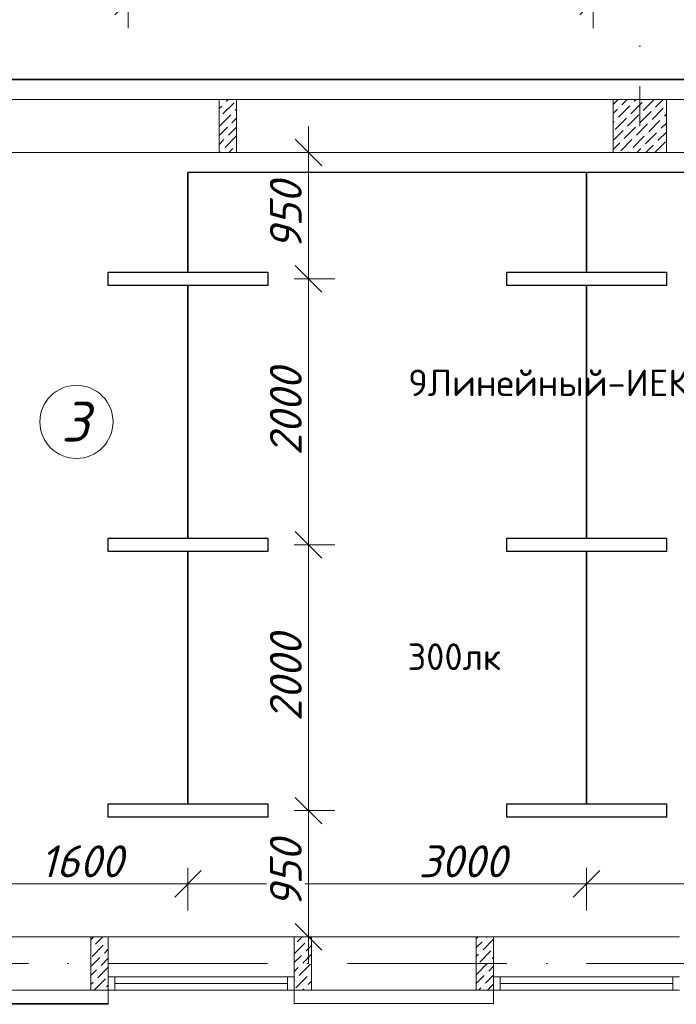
# Model space of a CAD drawing. Header units: millimetres. Extents: x 1114507 to 93926427, y 174473 to 817039.
# Tile 190 of 256: x 1567638 to 1572579, y 766518 to 773925. Entities that reach past the tile are written whole.
import ezdxf

# ---------------------------------------------------------------- set-up
doc = ezdxf.new("R2010")
doc.units = ezdxf.units.MM
doc.linetypes.add('ACAD_ISO10W100', pattern=[18, 12, -3, 0, -3])
doc.layers.add('expl', color=234, linetype='Continuous', lineweight=13)
doc.layers.add('размеры', color=12, linetype='Continuous', lineweight=15)
doc.styles.add('ISOCPEUR 1', font='isocpeur.TTF')
doc.styles.get("Standard").update_dxf_attribs({"font": 'isocpeui.ttf'})
doc.styles.add('Суннат', font='ariali.ttf', dxfattribs={"height": 250})
doc.dimstyles.new('Санжар', dxfattribs={"dimtxt": 240, "dimasz": 200, "dimexe": 200, "dimexo": 200, "dimgap": 50, "dimtad": 1, "dimdec": 0, "dimtxsty": 'Standard', "dimblk": 'OBLIQUE', "dimcen": 2.5, "dimdle": 200, "dimclrd": 152, "dimclre": 152, "dimclrt": 152, "dimadec": 0, "dimazin": 0, "dimtfac": 1, "dimtdec": 0, "dimtmove": 0, "dimatfit": 3, "dimldrblk": 'OBLIQUE', "dimfxl": 0, "dimlwd": 0, "dimlwe": 0, "dimarcsym": 0})

# ---------------------------------------------------------------- blocks, each defined once
blk = doc.blocks.new('blokqav2mak')
at = {"color": 1, "linetype": 'ACAD_ISO10W100', "lineweight": 0, "ltscale": 100}
for p, q in [((1568282, 782425.1), (1568282, 773125.1)), ((1572682, 766825.1), (1545682, 766825.1))]:
    blk.add_line(p, q, dxfattribs=at)
at = {"lineweight": 0, "ltscale": 100}
for p, q in [((1570632, 773325.1), (1563282, 773325.1)), ((1570632, 772925.1), (1563282, 772925.1)), ((1561712, 767025.1), (1564282, 767025.1)), ((1564282, 767025.1), (1564282, 766625.1)), ((1565682, 767025.1), (1564282, 767025.1)), ((1565682, 767025.1), (1567182, 767025.1)), ((1565682, 767025.1), (1565682, 766625.1)), ((1567182, 767025.1), (1567182, 766625.1)), ((1568582, 767025.1), (1567182, 767025.1)), ((1561712, 766625.1), (1564152, 766625.1)), ((1565682, 766625.1), (1567182, 766625.1))]:
    blk.add_line(p, q, dxfattribs=at)
at = {"linetype": 'Continuous', "lineweight": 0, "ltscale": 100}
for p, q in [((1565117, 773323.6, 0), (1565118.5, 773325.1, 0)), ((1565144.8, 773216.7, 0), (1565229, 773300.9, 0)), ((1565153.2, 773292.5, 0), (1565153.2, 773292.5, 0)), ((1565170.1, 773309.3, 0), (1565185.9, 773325.1, 0)), ((1565245.9, 773317.7, 0), (1565245.9, 773317.7, 0)), ((1568082, 773286.4), (1568120.7, 773325.1)), ((1568147.7, 773284.8), (1568188.1, 773325.1)), ((1568215.1, 773217.4), (1568299.3, 773301.6)), ((1568223.5, 773293.2), (1568223.5, 773293.2)), ((1568240.3, 773310), (1568255.4, 773325.1)), ((1568307.7, 773242.7), (1568390.1, 773325.1)), ((1568316.1, 773318.4), (1568316.1, 773318.4)), ((1568400.3, 773267.9), (1568457.5, 773325.1)), ((1565117, 773256.3, 0), (1565136.4, 773275.6, 0)), ((1565220.6, 773225.1, 0), (1565220.6, 773225.1, 0)), ((1565237.4, 773242, 0), (1565247, 773251.6, 0)), ((1568082, 773219.1), (1568114.1, 773251.1)), ((1568122.5, 773192.2), (1568206.7, 773276.3)), ((1568130.9, 773267.9), (1568130.9, 773267.9)), ((1568282.4, 773150.1), (1568366.6, 773234.2)), ((1568290.9, 773225.8), (1568290.9, 773225.8)), ((1568375.1, 773175.3), (1568459.2, 773259.5)), ((1568383.5, 773251.1), (1568383.5, 773251.1)), ((1568476.1, 773276.3), (1568476.1, 773276.3)), ((1565119.6, 773124.1, 0), (1565203.8, 773208.3, 0)), ((1565128, 773199.9, 0), (1565128, 773199.9, 0)), ((1565212.2, 773149.4, 0), (1565247, 773184.2, 0)), ((1568082, 773151.7), (1568088.8, 773158.5)), ((1568097.2, 773099.5), (1568181.4, 773183.7)), ((1568105.6, 773175.3), (1568105.6, 773175.3)), ((1568189.8, 773124.8), (1568274, 773209)), ((1568198.3, 773200.6), (1568198.3, 773200.6)), ((1568349.8, 773082.7), (1568434, 773166.9)), ((1568358.2, 773158.5), (1568358.2, 773158.5)), ((1568442.4, 773108), (1568482, 773147.6)), ((1568450.8, 773183.7), (1568450.8, 773183.7)), ((1568467.7, 773200.6), (1568482, 773214.9)), ((1565117, 773054.2, 0), (1565178.5, 773115.7, 0)), ((1565186.9, 773056.8, 0), (1565247, 773116.9, 0)), ((1565195.3, 773132.5, 0), (1565195.3, 773132.5, 0)), ((1568082, 773017), (1568156.2, 773091.1)), ((1568164.6, 773032.2), (1568248.8, 773116.4)), ((1568173, 773108), (1568173, 773108)), ((1568257.2, 773057.4), (1568341.4, 773141.6)), ((1568265.6, 773133.2), (1568265.6, 773133.2)), ((1568324.5, 772990.1), (1568408.7, 773074.3)), ((1568417.1, 773015.4), (1568482, 773080.2)), ((1568425.6, 773091.1), (1568425.6, 773091.1)), ((1565117, 772986.9, 0), (1565153.2, 773023.1, 0)), ((1565161.7, 772964.1, 0), (1565245.9, 773048.3, 0)), ((1565170.1, 773039.9, 0), (1565170.1, 773039.9, 0)), ((1568082, 772949.6), (1568130.9, 772998.5)), ((1568139.3, 772939.6), (1568223.5, 773023.8)), ((1568147.7, 773015.4), (1568147.7, 773015.4)), ((1568231.9, 772964.8), (1568316.1, 773049)), ((1568240.3, 773040.6), (1568240.3, 773040.6)), ((1568333, 773065.9), (1568333, 773065.9)), ((1568394.3, 772925.1), (1568476.1, 773006.9)), ((1568400.3, 772998.5), (1568400.3, 772998.5)), ((1565122.6, 772925.1, 0), (1565128, 772930.5, 0)), ((1565144.8, 772947.3, 0), (1565144.8, 772947.3, 0)), ((1565190, 772925.1, 0), (1565220.6, 772955.7, 0)), ((1565237.4, 772972.6, 0), (1565237.4, 772972.6, 0)), ((1568192.2, 772925.1), (1568198.3, 772931.2)), ((1568215.1, 772948), (1568215.1, 772948)), ((1568259.5, 772925.1), (1568290.9, 772956.4)), ((1568307.7, 772973.3), (1568307.7, 772973.3)), ((1568326.9, 772925.1), (1568383.5, 772981.7)), ((1568467.7, 772931.2), (1568467.7, 772931.2)), ((1564152, 767004.2, 0), (1564172.9, 767025.1, 0)), ((1564185.8, 766970.6, 0), (1564240.2, 767025.1, 0)), ((1564278.4, 766995.9, 0), (1564282, 766999.5, 0)), ((1565703.2, 766987.5, 0), (1565740.8, 767025.1, 0)), ((1565779, 766995.9, 0), (1565779, 766995.9, 0)), ((1565795.8, 767012.7, 0), (1565808.2, 767025.1, 0)), ((1567052, 767012, 0), (1567065.2, 767025.1, 0)), ((1567103.3, 766928.6, 0), (1567182, 767007.3, 0)), ((1567111.7, 767004.3, 0), (1567111.7, 767004.3, 0)), ((1567128.6, 767021.2, 0), (1567132.5, 767025.1, 0)), ((1564152, 766936.9, 0), (1564152.1, 766937, 0)), ((1564160.5, 766878, 0), (1564244.7, 766962.2, 0)), ((1564169, 766953.8, 0), (1564169, 766953.8, 0)), ((1564253.1, 766903.3, 0), (1564282, 766932.2, 0)), ((1564261.6, 766979.1, 0), (1564261.6, 766979.1, 0)), ((1565682, 766898.9, 0), (1565762.2, 766979.1, 0)), ((1565686.4, 766970.6, 0), (1565686.4, 766970.6, 0)), ((1565770.6, 766920.1, 0), (1565812, 766961.6, 0)), ((1567052, 766944.6, 0), (1567094.9, 766987.5, 0)), ((1567179.1, 766937, 0), (1567179.1, 766937, 0)), ((1564152, 766802.2, 0), (1564219.5, 766869.6, 0)), ((1564227.9, 766810.7, 0), (1564282, 766864.8, 0)), ((1564236.3, 766886.5, 0), (1564236.3, 766886.5, 0)), ((1565682, 766831.6, 0), (1565736.9, 766886.5, 0)), ((1565745.3, 766827.5, 0), (1565812, 766894.2, 0)), ((1565753.7, 766903.3, 0), (1565753.7, 766903.3, 0)), ((1567052, 766877.3, 0), (1567069.6, 766894.9, 0)), ((1567078.1, 766835.9, 0), (1567162.2, 766920.1, 0)), ((1567086.5, 766911.7, 0), (1567086.5, 766911.7, 0)), ((1567170.7, 766861.2, 0), (1567182, 766872.6, 0)), ((1564152, 766734.8, 0), (1564194.2, 766777, 0)), ((1564202.6, 766718.1, 0), (1564282, 766797.5, 0)), ((1564211, 766793.8, 0), (1564211, 766793.8, 0)), ((1565682, 766764.2, 0), (1565711.6, 766793.8, 0)), ((1565720.1, 766734.9, 0), (1565804.2, 766819.1, 0)), ((1565728.5, 766810.7, 0), (1565728.5, 766810.7, 0)), ((1567052.8, 766743.3, 0), (1567137, 766827.5, 0)), ((1567061.2, 766819.1, 0), (1567061.2, 766819.1, 0)), ((1567145.4, 766768.6, 0), (1567182, 766805.2, 0)), ((1567153.8, 766844.4, 0), (1567153.8, 766844.4, 0)), ((1564177.4, 766625.5, 0), (1564261.6, 766709.7, 0)), ((1564185.8, 766701.2, 0), (1564185.8, 766701.2, 0)), ((1564278.4, 766726.5, 0), (1564278.4, 766726.5, 0)), ((1565682, 766696.9, 0), (1565686.4, 766701.2, 0)), ((1565694.8, 766642.3, 0), (1565779, 766726.5, 0)), ((1565703.2, 766718.1, 0), (1565703.2, 766718.1, 0)), ((1565795.8, 766743.3, 0), (1565795.8, 766743.3, 0)), ((1567052, 766675.2, 0), (1567111.7, 766734.9, 0)), ((1567120.2, 766676, 0), (1567182, 766737.9, 0)), ((1567128.6, 766751.8, 0), (1567128.6, 766751.8, 0)), ((1564152, 766667.5, 0), (1564169, 766684.4, 0)), ((1564253.1, 766633.9, 0), (1564253.1, 766633.9, 0)), ((1564270, 766650.7, 0), (1564282, 766662.8, 0)), ((1565745, 766625.1, 0), (1565753.7, 766633.9, 0)), ((1565770.6, 766650.7, 0), (1565770.6, 766650.7, 0)), ((1565787.4, 766667.6, 0), (1565812, 766692.2, 0)), ((1567069.3, 766625.1, 0), (1567086.5, 766642.3, 0)), ((1567103.3, 766659.1, 0), (1567103.3, 766659.1, 0)), ((1567136.6, 766625.1, 0), (1567179.1, 766667.6, 0))]:
    blk.add_line(p, q, dxfattribs=at)
at = {"color": 5, "lineweight": 0}
for p, q in [((1564282, 766725.1), (1564332, 766725.1)), ((1564282, 766625.1), (1564282, 766725.1)), ((1565632, 766725.1), (1564332, 766725.1)), ((1564332, 766725.1), (1564332, 766625.1)), ((1565682, 766725.1), (1565632, 766725.1)), ((1565632, 766725.1), (1565632, 766625.1)), ((1565682, 766625.1), (1565682, 766725.1)), ((1567182, 766725.1), (1567232, 766725.1)), ((1567182, 766625.1), (1567182, 766725.1)), ((1568532, 766725.1), (1567232, 766725.1)), ((1567232, 766725.1), (1567232, 766625.1)), ((1568582, 766725.1), (1568532, 766725.1)), ((1568532, 766725.1), (1568532, 766625.1)), ((1564332, 766625.1), (1564282, 766625.1)), ((1565632, 766675.1), (1564332, 766675.1)), ((1565632, 766625.1), (1564332, 766625.1)), ((1565632, 766625.1), (1565682, 766625.1)), ((1567232, 766625.1), (1567182, 766625.1)), ((1568532, 766675.1), (1567232, 766675.1)), ((1568532, 766625.1), (1567232, 766625.1)), ((1568532, 766625.1), (1568582, 766625.1))]:
    blk.add_line(p, q, dxfattribs=at)
at = {"color": 252, "lineweight": 0, "ltscale": 100}
for p, q in [((1564282, 766625.1), (1564282, 766518.1)), ((1565682, 766625.1), (1565682, 766518.1)), ((1567182, 766625.1), (1567182, 766518.1)), ((1561582, 766518.1), (1564282, 766518.1))]:
    blk.add_line(p, q, dxfattribs=at)
at = {"color": 32, "lineweight": 0, "ltscale": 100}
for p, q in [((1561582, 766525.1), (1564282, 766525.1)), ((1567182, 766525.1), (1565682, 766525.1))]:
    blk.add_line(p, q, dxfattribs=at)
at = {"layer": 'размеры', "lineweight": 0, "ltscale": 5}
for p, q in [((1565247, 773325.1), (1565117, 773325.1)), ((1565117, 773325.1), (1565117, 772925.1)), ((1565247, 772925.1), (1565247, 773325.1)), ((1568482, 773325.1), (1568082, 773325.1)), ((1568082, 773325.1), (1568082, 772925.1)), ((1568482, 772925.1), (1568482, 773325.1)), ((1565117, 772925.1), (1565247, 772925.1)), ((1568082, 772925.1), (1568482, 772925.1)), ((1564282, 767025.1), (1564152, 767025.1)), ((1564152, 767025.1), (1564152, 766625.1)), ((1564282, 766625.1), (1564282, 767025.1)), ((1565812, 767025.1), (1565682, 767025.1)), ((1565682, 767025.1), (1565682, 766625.1)), ((1565812, 766625.1), (1565812, 767025.1)), ((1567182, 767025.1), (1567052, 767025.1)), ((1567052, 767025.1), (1567052, 766625.1)), ((1567182, 766625.1), (1567182, 767025.1)), ((1564152, 766625.1), (1564282, 766625.1)), ((1565682, 766625.1), (1565812, 766625.1)), ((1567052, 766625.1), (1567182, 766625.1))]:
    blk.add_line(p, q, dxfattribs=at)
blk = doc.blocks.new('_Oblique')
at = {"color": 0, "linetype": 'ByBlock', "lineweight": -2}
blk.add_line((-0.5, -0.5), (0.5, 0.5), dxfattribs=at)
blk = doc.blocks.new('*D1662')
at = {"color": 152, "linetype": 'Continuous', "lineweight": 0, "ltscale": 100, "transparency": 16777216}
for p, q in [((1571904.2, 767543.7), (1571904.2, 767223.7)), ((1574904.2, 767543.7), (1574904.2, 767223.7)), ((1575104.2, 767423.7), (1571704.2, 767423.7))]:
    blk.add_line(p, q, dxfattribs=at)
at = {"layer": 'Defpoints', "color": 0, "lineweight": 35, "ltscale": 100, "transparency": 16777216}
for p in [(1571904.2, 767925.1), (1574904.2, 767925.1), (1571904.2, 767423.7)]:
    blk.add_point(p, dxfattribs=at)
at = {"color": 152, "lineweight": 0, "ltscale": 100, "transparency": 16777216, "xscale": 200, "yscale": 200, "zscale": 200, "rotation": 180}
blk.add_blockref('_Oblique', (1571904.2, 767423.7), dxfattribs=at)
at = {"color": 152, "lineweight": 0, "ltscale": 100, "transparency": 16777216, "xscale": 200, "yscale": 200, "zscale": 200}
blk.add_blockref('_Oblique', (1574904.2, 767423.7), dxfattribs=at)
at = {"color": 152, "lineweight": 35, "ltscale": 100, "transparency": 16777216, "insert": (1573404.2, 767593.7), "char_height": 240, "attachment_point": 5, "bg_fill": 3, "box_fill_scale": 1.1, "bg_fill_color": 256, "bg_fill_true_color": 13158600, "bg_fill_transparency": 0}
blk.add_mtext('3000', dxfattribs=at)
blk = doc.blocks.new('*D1657')
at = {"color": 152, "linetype": 'Continuous', "lineweight": 0, "ltscale": 100, "transparency": 16777216}
for p, q in [((1568904.2, 767543.7), (1568904.2, 767223.7)), ((1571904.2, 767543.7), (1571904.2, 767223.7)), ((1572104.2, 767423.7), (1568704.2, 767423.7))]:
    blk.add_line(p, q, dxfattribs=at)
at = {"layer": 'Defpoints', "color": 0, "lineweight": 35, "ltscale": 100, "transparency": 16777216}
for p in [(1568904.2, 767925.1), (1571904.2, 767925.1), (1568904.2, 767423.7)]:
    blk.add_point(p, dxfattribs=at)
at = {"color": 152, "lineweight": 0, "ltscale": 100, "transparency": 16777216, "xscale": 200, "yscale": 200, "zscale": 200, "rotation": 180}
blk.add_blockref('_Oblique', (1568904.2, 767423.7), dxfattribs=at)
at = {"color": 152, "lineweight": 0, "ltscale": 100, "transparency": 16777216, "xscale": 200, "yscale": 200, "zscale": 200}
blk.add_blockref('_Oblique', (1571904.2, 767423.7), dxfattribs=at)
at = {"color": 152, "lineweight": 35, "ltscale": 100, "transparency": 16777216, "insert": (1570972.2, 767593.7), "char_height": 240, "attachment_point": 5, "bg_fill": 3, "box_fill_scale": 1.1, "bg_fill_color": 256, "bg_fill_true_color": 13158600, "bg_fill_transparency": 0}
blk.add_mtext('3000', dxfattribs=at)
blk = doc.blocks.new('*D1663')
at = {"color": 152, "linetype": 'Continuous', "lineweight": 0, "ltscale": 100, "transparency": 16777216}
for p, q in [((1569810.6, 767775.1), (1569810.6, 770175.1)), ((1569704.2, 769975.1), (1570010.6, 769975.1)), ((1569704.2, 767975.1), (1570010.6, 767975.1))]:
    blk.add_line(p, q, dxfattribs=at)
at = {"layer": 'Defpoints', "color": 0, "lineweight": 35, "ltscale": 100, "transparency": 16777216}
for p in [(1569504.2, 769975.1), (1569810.6, 769975.1), (1569504.2, 767975.1)]:
    blk.add_point(p, dxfattribs=at)
at = {"color": 152, "lineweight": 0, "ltscale": 100, "transparency": 16777216, "xscale": 200, "yscale": 200, "zscale": 200}
for p, rotation in [((1569810.6, 769975.1), 90), ((1569810.6, 767975.1), 270)]:
    blk.add_blockref('_Oblique', p, dxfattribs=dict(at, rotation=rotation))
at = {"color": 152, "lineweight": 35, "ltscale": 100, "transparency": 16777216, "insert": (1569640.6, 768975.1), "char_height": 240, "attachment_point": 5, "rotation": 90, "bg_fill": 3, "box_fill_scale": 1.1, "bg_fill_color": 256, "bg_fill_true_color": 13158600, "bg_fill_transparency": 0}
blk.add_mtext('2000', dxfattribs=at)
blk = doc.blocks.new('*D1659')
at = {"color": 152, "linetype": 'Continuous', "lineweight": 0, "ltscale": 100, "transparency": 16777216}
for p, q in [((1569810.6, 769775.1), (1569810.6, 772175.1)), ((1569704.2, 771975.1), (1570010.6, 771975.1)), ((1569704.2, 769975.1), (1570010.6, 769975.1))]:
    blk.add_line(p, q, dxfattribs=at)
at = {"layer": 'Defpoints', "color": 0, "lineweight": 35, "ltscale": 100, "transparency": 16777216}
for p in [(1569504.2, 771975.1), (1569810.6, 771975.1), (1569504.2, 769975.1)]:
    blk.add_point(p, dxfattribs=at)
at = {"color": 152, "lineweight": 0, "ltscale": 100, "transparency": 16777216, "xscale": 200, "yscale": 200, "zscale": 200}
for p, rotation in [((1569810.6, 771975.1), 90), ((1569810.6, 769975.1), 270)]:
    blk.add_blockref('_Oblique', p, dxfattribs=dict(at, rotation=rotation))
at = {"color": 152, "lineweight": 35, "ltscale": 100, "transparency": 16777216, "insert": (1569640.6, 770975.1), "char_height": 240, "attachment_point": 5, "rotation": 90, "bg_fill": 3, "box_fill_scale": 1.1, "bg_fill_color": 256, "bg_fill_true_color": 13158600, "bg_fill_transparency": 0}
blk.add_mtext('2000', dxfattribs=at)
blk = doc.blocks.new('*D1660')
at = {"color": 152, "linetype": 'Continuous', "lineweight": 0, "ltscale": 100, "transparency": 16777216}
for p, q in [((1569810.6, 771775.1), (1569810.6, 773125.1)), ((1569704.2, 772925.1), (1570010.6, 772925.1)), ((1569704.2, 771975.1), (1570010.6, 771975.1))]:
    blk.add_line(p, q, dxfattribs=at)
at = {"layer": 'Defpoints', "color": 0, "lineweight": 35, "ltscale": 100, "transparency": 16777216}
for p in [(1569504.2, 772925.1), (1569810.6, 772925.1), (1569504.2, 771975.1)]:
    blk.add_point(p, dxfattribs=at)
at = {"color": 152, "lineweight": 0, "ltscale": 100, "transparency": 16777216, "xscale": 200, "yscale": 200, "zscale": 200}
for p, rotation in [((1569810.6, 772925.1), 90), ((1569810.6, 771975.1), 270)]:
    blk.add_blockref('_Oblique', p, dxfattribs=dict(at, rotation=rotation))
at = {"color": 152, "lineweight": 35, "ltscale": 100, "transparency": 16777216, "insert": (1569640.6, 772450.1), "char_height": 240, "attachment_point": 5, "rotation": 90, "bg_fill": 3, "box_fill_scale": 1.1, "bg_fill_color": 256, "bg_fill_true_color": 13158600, "bg_fill_transparency": 0}
blk.add_mtext('950', dxfattribs=at)
blk = doc.blocks.new('*D1661')
at = {"color": 152, "linetype": 'Continuous', "lineweight": 0, "ltscale": 100, "transparency": 16777216}
for p, q in [((1569810.6, 766825.1), (1569810.6, 768175.1)), ((1569704.2, 767975.1), (1570010.6, 767975.1)), ((1569704.2, 767025.1), (1570010.6, 767025.1))]:
    blk.add_line(p, q, dxfattribs=at)
at = {"layer": 'Defpoints', "color": 0, "lineweight": 35, "ltscale": 100, "transparency": 16777216}
for p in [(1569504.2, 767975.1), (1569810.6, 767975.1), (1569504.2, 767025.1)]:
    blk.add_point(p, dxfattribs=at)
at = {"color": 152, "lineweight": 0, "ltscale": 100, "transparency": 16777216, "xscale": 200, "yscale": 200, "zscale": 200}
for p, rotation in [((1569810.6, 767975.1), 90), ((1569810.6, 767025.1), 270)]:
    blk.add_blockref('_Oblique', p, dxfattribs=dict(at, rotation=rotation))
at = {"color": 152, "lineweight": 35, "ltscale": 100, "transparency": 16777216, "insert": (1569640.6, 767500.1), "char_height": 240, "attachment_point": 5, "rotation": 90, "bg_fill": 3, "box_fill_scale": 1.1, "bg_fill_color": 256, "bg_fill_true_color": 13158600, "bg_fill_transparency": 0}
blk.add_mtext('950', dxfattribs=at)
blk = doc.blocks.new('*D1665')
at = {"color": 152, "linetype": 'Continuous', "lineweight": 0, "ltscale": 100, "transparency": 16777216}
for p, q in [((1567304.2, 767543.7), (1567304.2, 767223.7)), ((1568904.2, 767543.7), (1568904.2, 767223.7)), ((1569104.2, 767423.7), (1567104.2, 767423.7))]:
    blk.add_line(p, q, dxfattribs=at)
at = {"layer": 'Defpoints', "color": 0, "lineweight": 35, "ltscale": 100, "transparency": 16777216}
for p in [(1567304.2, 767925.1), (1568904.2, 767925.1), (1567304.2, 767423.7)]:
    blk.add_point(p, dxfattribs=at)
at = {"color": 152, "lineweight": 0, "ltscale": 100, "transparency": 16777216, "xscale": 200, "yscale": 200, "zscale": 200, "rotation": 180}
blk.add_blockref('_Oblique', (1567304.2, 767423.7), dxfattribs=at)
at = {"color": 152, "lineweight": 0, "ltscale": 100, "transparency": 16777216, "xscale": 200, "yscale": 200, "zscale": 200}
blk.add_blockref('_Oblique', (1568904.2, 767423.7), dxfattribs=at)
at = {"color": 152, "lineweight": 35, "ltscale": 100, "transparency": 16777216, "insert": (1568104.2, 767593.7), "char_height": 240, "attachment_point": 5, "bg_fill": 3, "box_fill_scale": 1.1, "bg_fill_color": 256, "bg_fill_true_color": 13158600, "bg_fill_transparency": 0}
blk.add_mtext('1600', dxfattribs=at)
blk = doc.blocks.new('*D1669')
at = {"color": 152, "linetype": 'Continuous', "lineweight": 0, "ltscale": 100, "transparency": 16777216}
for p, q in [((1564954.2, 774181.5), (1564954.2, 773861.5)), ((1568454.2, 774181.5), (1568454.2, 773861.5)), ((1564754.2, 774061.5), (1568654.2, 774061.5))]:
    blk.add_line(p, q, dxfattribs=at)
at = {"layer": 'Defpoints', "color": 0, "lineweight": 35, "ltscale": 100, "transparency": 16777216}
for p in [(1564954.2, 774425.1), (1568454.2, 774425.1), (1568454.2, 774061.5)]:
    blk.add_point(p, dxfattribs=at)
at = {"color": 152, "lineweight": 0, "ltscale": 100, "transparency": 16777216, "xscale": 200, "yscale": 200, "zscale": 200, "rotation": 180}
blk.add_blockref('_Oblique', (1564954.2, 774061.5), dxfattribs=at)
at = {"color": 152, "lineweight": 0, "ltscale": 100, "transparency": 16777216, "xscale": 200, "yscale": 200, "zscale": 200}
blk.add_blockref('_Oblique', (1568454.2, 774061.5), dxfattribs=at)
at = {"color": 152, "lineweight": 35, "ltscale": 100, "transparency": 16777216, "insert": (1566704.2, 774231.5), "char_height": 240, "attachment_point": 5, "bg_fill": 3, "box_fill_scale": 1.1, "bg_fill_color": 256, "bg_fill_true_color": 13158600, "bg_fill_transparency": 0}
blk.add_mtext('3500', dxfattribs=at)
blk = doc.blocks.new('*D1670')
at = {"color": 152, "linetype": 'Continuous', "lineweight": 0, "ltscale": 100, "transparency": 16777216}
for p, q in [((1568454.2, 774181.5), (1568454.2, 773861.5)), ((1571954.2, 774181.5), (1571954.2, 773861.5)), ((1568254.2, 774061.5), (1572154.2, 774061.5))]:
    blk.add_line(p, q, dxfattribs=at)
at = {"layer": 'Defpoints', "color": 0, "lineweight": 35, "ltscale": 100, "transparency": 16777216}
for p in [(1568454.2, 774425.1), (1571954.2, 774425.1), (1571954.2, 774061.5)]:
    blk.add_point(p, dxfattribs=at)
at = {"color": 152, "lineweight": 0, "ltscale": 100, "transparency": 16777216, "xscale": 200, "yscale": 200, "zscale": 200, "rotation": 180}
blk.add_blockref('_Oblique', (1568454.2, 774061.5), dxfattribs=at)
at = {"color": 152, "lineweight": 0, "ltscale": 100, "transparency": 16777216, "xscale": 200, "yscale": 200, "zscale": 200}
blk.add_blockref('_Oblique', (1571954.2, 774061.5), dxfattribs=at)
at = {"color": 152, "lineweight": 35, "ltscale": 100, "transparency": 16777216, "insert": (1570204.2, 774231.5), "char_height": 240, "attachment_point": 5, "bg_fill": 3, "box_fill_scale": 1.1, "bg_fill_color": 256, "bg_fill_true_color": 13158600, "bg_fill_transparency": 0}
blk.add_mtext('3500', dxfattribs=at)
blk = doc.blocks.new('*D1671')
at = {"color": 152, "linetype": 'Continuous', "lineweight": 0, "ltscale": 100, "transparency": 16777216}
for p, q in [((1571954.2, 774181.5), (1571954.2, 773861.5)), ((1575454.2, 774181.5), (1575454.2, 773861.5)), ((1571754.2, 774061.5), (1575654.2, 774061.5))]:
    blk.add_line(p, q, dxfattribs=at)
at = {"layer": 'Defpoints', "color": 0, "lineweight": 35, "ltscale": 100, "transparency": 16777216}
for p in [(1571954.2, 774425.1), (1575454.2, 774425.1), (1575454.2, 774061.5)]:
    blk.add_point(p, dxfattribs=at)
at = {"color": 152, "lineweight": 0, "ltscale": 100, "transparency": 16777216, "xscale": 200, "yscale": 200, "zscale": 200, "rotation": 180}
blk.add_blockref('_Oblique', (1571954.2, 774061.5), dxfattribs=at)
at = {"color": 152, "lineweight": 0, "ltscale": 100, "transparency": 16777216, "xscale": 200, "yscale": 200, "zscale": 200}
blk.add_blockref('_Oblique', (1575454.2, 774061.5), dxfattribs=at)
at = {"color": 152, "lineweight": 35, "ltscale": 100, "transparency": 16777216, "insert": (1573704.2, 774231.5), "char_height": 240, "attachment_point": 5, "bg_fill": 3, "box_fill_scale": 1.1, "bg_fill_color": 256, "bg_fill_true_color": 13158600, "bg_fill_transparency": 0}
blk.add_mtext('3500', dxfattribs=at)

msp = doc.modelspace()

# ---------------------------------------------------------------- linework, layer by layer
at = {"color": 0, "lineweight": 35, "ltscale": 100}
for p, q in [((1552754.2, 773475.1), (1574904.2, 773475.1)), ((1568904.2, 772025.1), (1568904.2, 772775.1)), ((1571904.2, 772025.1), (1571904.2, 772775.1)), ((1568904.2, 770025.1), (1568904.2, 771925.1)), ((1571904.2, 770025.1), (1571904.2, 771925.1)), ((1568904.2, 768025.1), (1568904.2, 769925.1)), ((1571904.2, 768025.1), (1571904.2, 769925.1))]:
    msp.add_line(p, q, dxfattribs=at)
at = {"lineweight": 30}
msp.add_line((1574253.6, 772775.1), (1568904.2, 772775.1), dxfattribs=at)
at = {"color": 5, "lineweight": 30}
for points in [[(1569504.2, 771925.1), (1568304.2, 771925.1), (1568304.2, 772025.1), (1569504.2, 772025.1), (1569504.2, 771925.1)], [(1572504.2, 771925.1), (1571304.2, 771925.1), (1571304.2, 772025.1), (1572504.2, 772025.1), (1572504.2, 771925.1)], [(1569504.2, 769925.1), (1568304.2, 769925.1), (1568304.2, 770025.1), (1569504.2, 770025.1), (1569504.2, 769925.1)], [(1572504.2, 769925.1), (1571304.2, 769925.1), (1571304.2, 770025.1), (1572504.2, 770025.1), (1572504.2, 769925.1)], [(1569504.2, 767925.1), (1568304.2, 767925.1), (1568304.2, 768025.1), (1569504.2, 768025.1), (1569504.2, 767925.1)], [(1572504.2, 767925.1), (1571304.2, 767925.1), (1571304.2, 768025.1), (1572504.2, 768025.1), (1572504.2, 767925.1)]]:
    msp.add_lwpolyline(points, dxfattribs=at)
at = {"layer": 'expl', "lineweight": 0}
msp.add_circle((1568065.1, 770899.6), 275.1, dxfattribs=at)

# ---------------------------------------------------------------- block references
at = {"color": 0}
msp.add_blockref('blokqav2mak', (4022.1, 0), dxfattribs=at)

# ---------------------------------------------------------------- texts
at = {"color": 0, "insert": (1570561.7, 771046.8), "char_height": 200, "width": 3512.61, "attachment_point": 7, "style": 'Суннат'}
msp.add_mtext('{\\fISOCPEUR|b0|i0|c204|p34;9Линейный-ИЕК-1х36/3,0}', dxfattribs=at)
at = {"lineweight": 0, "insert": (1568161.5, 770750.9), "char_height": 300, "width": 349.19, "attachment_point": 9}
msp.add_mtext('3', dxfattribs=at)
at = {"color": 1, "insert": (1570556.3, 769233.1), "char_height": 200, "width": 2509.849, "attachment_point": 1, "style": 'Суннат'}
msp.add_mtext('{\\fISOCPEUR|b0|i0|c204|p34;300лк}', dxfattribs=at)

# ---------------------------------------------------------------- next in the draw order: dimensions: what is measured, and where the dimension line sits
at = {"color": 0, "lineweight": 35, "ltscale": 100}
dim = msp.add_linear_dim(base=(1568454.2, 774061.5), p1=(1564954.2, 774425.1), p2=(1568454.2, 774425.1), dimstyle='Санжар', override={"dimfxl": 120, "dimfxlon": 1, "dimtfill": 1, "dimarcsym": 1}, dxfattribs=at)
dim.commit()
dim.dimension.update_dxf_attribs({"geometry": '*D1669', "text_midpoint": (1566704.2, 774231.5)})
dim = msp.add_linear_dim(base=(1571904.2, 767423.7), p1=(1574904.2, 767925.1), p2=(1571904.2, 767925.1), angle=180, dimstyle='Санжар', override={"dimfxl": 120, "dimfxlon": 1, "dimtfill": 1, "dimarcsym": 1}, dxfattribs=at)
dim.commit()
dim.dimension.update_dxf_attribs({"geometry": '*D1662', "text_midpoint": (1573404.2, 767593.7)})

# ---------------------------------------------------------------- next in the draw order: dimensions: what is measured, and where the dimension line sits
dim = msp.add_linear_dim(base=(1571954.2, 774061.5), p1=(1568454.2, 774425.1), p2=(1571954.2, 774425.1), dimstyle='Санжар', override={"dimfxl": 120, "dimfxlon": 1, "dimtfill": 1, "dimarcsym": 1}, dxfattribs=at)
dim.commit()
dim.dimension.update_dxf_attribs({"geometry": '*D1670', "text_midpoint": (1570204.2, 774231.5)})
dim = msp.add_linear_dim(base=(1568904.2, 767423.7), p1=(1571904.2, 767925.1), p2=(1568904.2, 767925.1), angle=180, dimstyle='Санжар', override={"dimfxl": 120, "dimfxlon": 1, "dimtfill": 1, "dimarcsym": 1}, dxfattribs=at)
dim.commit()
dim.dimension.update_dxf_attribs({"geometry": '*D1657', "text_midpoint": (1570972.2, 767423.7), "dimtype": 160})

# ---------------------------------------------------------------- next in the draw order: dimensions: what is measured, and where the dimension line sits
dim = msp.add_linear_dim(base=(1575454.2, 774061.5), p1=(1571954.2, 774425.1), p2=(1575454.2, 774425.1), dimstyle='Санжар', override={"dimfxl": 120, "dimfxlon": 1, "dimtfill": 1, "dimarcsym": 1}, dxfattribs=at)
dim.commit()
dim.dimension.update_dxf_attribs({"geometry": '*D1671', "text_midpoint": (1573704.2, 774231.5)})
for base, p1, p2, angle, picture, middle in [((1569810.6, 769975.1), (1569504.2, 767975.1), (1569504.2, 769975.1), 270, '*D1663', (1569640.6, 768975.1)), ((1567304.2, 767423.7), (1568904.2, 767925.1), (1567304.2, 767925.1), 180, '*D1665', (1568104.2, 767593.7))]:
    dim = msp.add_linear_dim(base=base, p1=p1, p2=p2, angle=angle, dimstyle='Санжар', override={"dimfxl": 120, "dimfxlon": 1, "dimtfill": 1, "dimarcsym": 1}, dxfattribs=at)
    dim.commit()
    dim.dimension.update_dxf_attribs({"geometry": picture, "text_midpoint": middle})

# ---------------------------------------------------------------- next in the draw order: dimensions: what is measured, and where the dimension line sits
for base, p1, p2, picture, middle in [((1569810.6, 771975.1), (1569504.2, 769975.1), (1569504.2, 771975.1), '*D1659', (1569640.6, 770975.1)), ((1569810.6, 767975.1), (1569504.2, 767025.1), (1569504.2, 767975.1), '*D1661', (1569640.6, 767500.1))]:
    dim = msp.add_linear_dim(base=base, p1=p1, p2=p2, angle=270, dimstyle='Санжар', override={"dimfxl": 120, "dimfxlon": 1, "dimtfill": 1, "dimarcsym": 1}, dxfattribs=at)
    dim.commit()
    dim.dimension.update_dxf_attribs({"geometry": picture, "text_midpoint": middle})

# ---------------------------------------------------------------- next in the draw order: dimensions: what is measured, and where the dimension line sits
dim = msp.add_linear_dim(base=(1569810.6, 772925.1), p1=(1569504.2, 771975.1), p2=(1569504.2, 772925.1), angle=270, dimstyle='Санжар', override={"dimfxl": 120, "dimfxlon": 1, "dimtfill": 1, "dimarcsym": 1}, dxfattribs=at)
dim.commit()
dim.dimension.update_dxf_attribs({"geometry": '*D1660', "text_midpoint": (1569640.6, 772450.1)})

# ---------------------------------------------------------------- next in the draw order: texts
at = {"linetype": 'ByBlock', "lineweight": 30, "ltscale": 10, "insert": (1197603, 784433.1, 0), "char_height": 250, "width": 18040, "attachment_point": 1, "style": 'ISOCPEUR 1'}
msp.add_mtext('     Рабочая документация по объекту: {\\C7;школы ^J}     Настоящий проект выполнен на основании чертежей марки АС, ВК и ОВ в соответствии с требованиями КМК и ПУЭ.\\P     Внешнее электроснабжение решается в отдельном проекте "Внутриплощадочных сетей"\\P     Проект энергоснабжения школы.\\P     Установленная мощность 33,6 кВт; Расчетная мощность 30,2 кВт  \\P     По надежности энергоснабжения школа относится к потребителям II категории.\\P\\pi1291.6675,t0,19518.5175;{\\LСиловое электрооборудование:\\P\\pi0,tz;}     В качестве вводно-распределительного и силового щита принят щит {\\C0;ПР11-3060-21УЗ (изготовить индв. по заказу) }. В качестве осветительного и силового щита принять щит ЩРВ-6 {\\C0;(изготовить индв. по заказу)} и щит комплектный ОЩВ.\\P\\pt0,19518.5175;     Электропотребителями здания  являются: освещение, штепсельные розетки, электропотребители технологического оборудования. Главный распределительный щит, силовые щиты и щиты освещения приняты сборными с модульными автоматическими выключателями с установкой на DIN-рейку по индивидуальному заказу. В распределительных щитах предусматривается устройство заземляющей шины. Фазораспределение злектронагрузок должно быть равномерным. Автоматические выключатели на розеточных группах имеют устройства  защитного отключения. \\P\\ptz;     Силовыми электроприемниками являются потребители сантехнического и технологического оборудования помещений. Магистральные и распределительные сети выполняются медным кабелем ВВГнг  в винипластовых  трубах в стенах срыто под штукатуркой. Ответвительные коробки установить скрыто на стене.\\P     1.  Розетки разместить на высоте 1800 мм от чистого пола в  помещениях   для  пребывания  детей  (А также см. уточнение по плану)  согласно пункта 12.34 КМК КМК КМК 2.04.17-19. ^J     2.  Выключатели во всех помещениях разместить на высоте 1800 мм.  Отступ от проёмов дверей - 200 мм, а также см. уточнение по плану.^J  Допускается установка выключателей под потолком с управлением при помощи шнура. ПУЭ п. 6.6.31.^J  Установка штепсельных розеток в ванных комнатах, душевых, мыльных помещениях бань, помещениях, содержащих нагреватели для саун (далее по тексту «саунах»), а также в стиральных помещениях прачечных не допускается ПУЭ п. 7.1.48.^JМинимальное расстояние от выключателей, штепсельных розеток и элементов электроустановок до газопроводов должно быть не менее 0,5 м ПУЭ п. 7.1.50.\\P{\\O      \\L\\oЭлектроосвещение}\\P     В соответствии КМК КМК 2.01.05-19. в проекте предусматривается общее рабочее, эвакуационное освещение на напряжение 220В.  Рабочее освещение предусматривается во всех помещениях комплекса, эвакуационное - в коридорах, в фойе, лестничных клетках, вестибюле. На выходах по пути эвакуации устанавливаются световые указатели "Выход" с аккумуляторными  батареями. Светильники аварийного освещения обозначаются значком "А" и выбираются из числа светильников рабочего освещения и питаются от щита ЩАО. Управление освещением выполняется включателями, устанавливаемыми по месту. Выбор светильников произведен в соответствии с назначением помещений, их конструктивными особенностями и характеристикой окружающей среды. В качестве источников света приняты светильники потолочные светодиодные LED панели и {\\C0;светодиодные линейные светильники} . Групповые сети освещения выполняются медным кабелем ВВГнг в винипластовой трубе.\\P\\pi1896.36,t0,28627.16;{\\LЗаземление}\\P\\pi0,tz;     Для защиты от поражения  электрическим током применяется система заземления TN-S  (используется 3я и 5я  жила  кабеля) и выполняется уравнивание потенциалов. Все металлические нетоковедущие части электрооборудования подлежат заземлению. В качестве заземляющих проводников используются нулевые провода сети и специальные заземляющие проводники, прокладываемые совместно с рабочими проводниками от электрощитов до электропотребителей. Сопротивление растеканию тока заземляющих устройств не должно превышать 4 Ом в любое время года. Внутренний контур заземления необходимо присоединить к наружному контуру заземления. Защита от заноса высокого потенциала и уравнивание потенциалов выполняется путем присоединения металлической арматуры фундаментов к горизонтальному  заземлителю. Все соединения выполнить сваркой.', dxfattribs=at)

doc.saveas('drawing.dxf')
